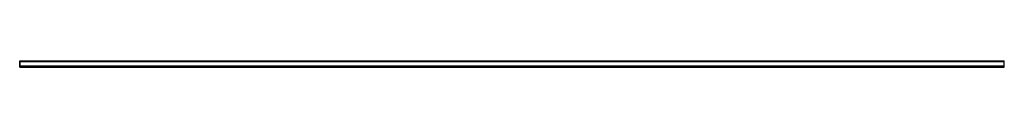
# Model space of a CAD drawing. Header units: millimetres. Extents: x 0 to 2500, y -16 to 0.
import ezdxf

# ---------------------------------------------------------------- set-up
doc = ezdxf.new("R2010")
doc.units = ezdxf.units.MM
doc.header["$LTSCALE"] = 10
doc.linetypes.add('ALLCAD_Strich', pattern=[0.2, 0.15, -0.05])
for name, color, linetype in [('BESCH_KONT_sich_schn_ansi_2d', 40, 'Continuous'), ('BESCH_KONT_sich_schn_grun_2d', 10, 'Continuous'), ('BESCH_KONT_sich_schn_seit_2d', 160, 'Continuous')]:
    doc.layers.add(name, color=color, linetype=linetype)

msp = doc.modelspace()

# ---------------------------------------------------------------- linework, layer by layer
at = {"layer": 'BESCH_KONT_sich_schn_ansi_2d', "linetype": 'ALLCAD_Strich'}
for p, q in [((0, -15.5, -79), (2500, -15.5, -79)), ((0, -15.5), (2500, -15.5)), ((0, -15.5, -79), (0, -15.5)), ((0, -15.5, -78), (0, -15.5, -78)), ((0, -15.5, -78), (0, -15.5, -78)), ((0, -15.5, -78), (0, -15.5, -78)), ((0, -15.5, -78), (0, -15.5, -78)), ((0, -15.5, -78), (0, -15.5, -78)), ((0, -15.5, -78), (0, -15.5, -78)), ((0, -15.5, -78), (0, -15.5, -78)), ((0, -15.5, -78), (0, -15.5, -78)), ((0, -15.5, -78), (0, -15.5, -78)), ((0, -15.5, -78), (0, -15.5, -78)), ((0, -15.5, -78), (0, -15.5, -78)), ((0, -15.5, -78), (2500, -15.5, -78)), ((0, -15.5, -78), (0, -15.5, -78)), ((0, -15.5, -78), (0, -15.5, -78)), ((0, -15.5, -78), (0, -15.5, -78)), ((0, -15.5, -78), (0, -15.5, -78)), ((0, -15.5, -78), (0, -15.5, -78)), ((0, -15.5, -78), (0, -15.5, -78)), ((0, -15.5, -78), (0, -15.5, -78)), ((0, -15.5, -78), (0, -15.5, -78)), ((0, -15.5, -78), (0, -15.5, -78)), ((0, -15.5, -78), (0, -15.5, -78)), ((0, -15.5, -78), (0, -15.5, -78)), ((0, -15.5, -78), (0, -15.5, -78)), ((0, -15.5, -78), (0, -15.5, -78)), ((0, -15.5, -78), (0, -15.5, -78)), ((0, -15.5, -78), (0, -15.5, -78)), ((0, -15.5, -78), (0, -15.5, -78)), ((0, -15.5, -78), (0, -15.5, -78)), ((0, -15.5, -78), (0, -15.5, -78)), ((0, -15.5, -78), (0, -15.5, -78)), ((0, -15.5, -78), (0, -15.5, -78)), ((0, -15.5, -78), (0, -15.5, -78)), ((0, -15.5, -78), (0, -15.5, -78)), ((0, -15.5, -78), (0, -15.5, -78)), ((0, -15.5, -78), (0, -15.5, -78)), ((0, -15.5, -78), (0, -15.5, -78)), ((0, -15.5, -78), (0, -15.5, -78)), ((0, -15.5, -78), (0, -15.5, -78)), ((0, -15.5, -78), (0, -15.5, -78)), ((0, -15.5, -33), (2500, -15.5, -33)), ((0, -15.5, -2), (2500, -15.5, -2)), ((0, -15.5, -1), (2500, -15.5, -1)), ((0, -15.5, -32), (2500, -15.5, -32)), ((0, -15.5, -31), (2500, -15.5, -31)), ((2500, -15.5, -79), (2500, -15.5))]:
    msp.add_line(p, q, dxfattribs=at)
at = {"layer": 'BESCH_KONT_sich_schn_grun_2d', "linetype": 'ALLCAD_Strich'}
for p, q in [((0, 0, -79), (2500, 0, -79)), ((0, -15.5, -79), (0, 0, -79)), ((2500, -15.5, -79), (2500, 0, -79)), ((0, -1, -79), (2500, -1, -79)), ((0, -12.5, -79), (2500, -12.5, -79)), ((0, -14.5, -79), (0, -14.5, -79)), ((0, -14.5, -79), (0, -14.5, -79)), ((0, -14.5, -79), (0, -14.5, -79)), ((0, -14.5, -79), (0, -14.5, -79)), ((0, -14.5, -79), (0, -14.5, -79)), ((0, -14.5, -79), (0, -14.5, -79)), ((0, -14.5, -79), (0, -14.5, -79)), ((0, -14.5, -79), (0, -14.5, -79)), ((0, -14.5, -79), (0, -14.5, -79)), ((0, -14.5, -79), (0, -14.5, -79)), ((0, -14.5, -79), (0, -14.5, -79)), ((0, -14.5, -79), (0, -14.5, -79)), ((0, -14.5, -79), (0, -14.5, -79)), ((0, -14.5, -79), (0, -14.5, -79)), ((0, -14.5, -79), (0, -14.5, -79)), ((0, -14.5, -79), (0, -14.5, -79)), ((0, -14.5, -79), (0, -14.5, -79)), ((0, -14.5, -79), (0, -14.5, -79)), ((0, -14.5, -79), (0, -14.5, -79)), ((0, -14.5, -79), (0, -14.5, -79)), ((0, -14.5, -79), (0, -14.5, -79)), ((0, -14.5, -79), (0, -14.5, -79)), ((0, -14.5, -79), (0, -14.5, -79)), ((0, -14.5, -79), (2500, -14.5, -79)), ((0, -15.5, -79), (2500, -15.5, -79))]:
    msp.add_line(p, q, dxfattribs=at)
for radius, start, end in [(0.00093, 360, 90), (0.00093, 270, 0), (0.00217, 270, 360), (0.00217, 360, 90), (0.00116, 0, 90), (0.00116, 270, 0), (0.00271, 270, 360), (0.00271, 0, 90), (0.00116, 180, 270), (0.00116, 90, 180), (0.00271, 90, 180), (0.00271, 180, 270), (0.00116, 0, 90), (0.00116, 270, 0), (0.00271, 270, 360), (0.00271, 0, 90), (0.00116, 180, 270), (0.00116, 90, 180), (0.00271, 90, 180), (0.00271, 180, 270)]:
    msp.add_arc((0, -14.5, -79), radius, start, end, dxfattribs=at)
at = {"layer": 'BESCH_KONT_sich_schn_seit_2d', "linetype": 'ALLCAD_Strich'}
for p, q in [((0, 0, -31), (0, 0, -33)), ((0, 0, -33), (0, -14.5, -33)), ((0, -15.5), (0, 0)), ((0, 0), (0, 0, -2)), ((0, 0, -2), (0, -1, -2)), ((0, -1, -31), (0, 0, -31)), ((0, -1, -2), (0, -1, -1)), ((0, -1, -1), (0, -14.5, -1)), ((0, -14.5, -32), (0, -1, -32)), ((0, -1, -32), (0, -1, -31)), ((0, -14.5, -78), (0, -12.5, -78)), ((0, -12.5, -78), (0, -12.5, -79)), ((0, -12.5, -79), (0, -15.5, -79)), ((0, -14.5, -78), (0, -14.5, -78)), ((0, -14.5, -78), (0, -14.5, -78)), ((0, -14.5, -78), (0, -14.5, -78)), ((0, -14.5, -78), (0, -14.5, -78)), ((0, -14.5, -78), (0, -14.5, -78)), ((0, -14.5, -78), (0, -14.5, -78)), ((0, -14.5, -78), (0, -14.5, -78)), ((0, -14.5, -33), (0, -14.5, -78)), ((0, -14.5, -1), (0, -14.5, -32)), ((0, -14.5, -78), (0, -14.5, -78)), ((0, -14.5, -78), (0, -14.5, -78)), ((0, -14.5, -78), (0, -14.5, -78)), ((0, -14.5, -78), (0, -14.5, -78)), ((0, -14.5, -78), (0, -14.5, -78)), ((0, -14.5, -78), (0, -14.5, -78)), ((0, -14.5, -78), (0, -14.5, -78)), ((0, -14.5, -78), (0, -14.5, -78)), ((0, -14.5, -78), (0, -14.5, -78)), ((0, -14.5, -78), (0, -14.5, -78)), ((0, -14.5, -78), (0, -14.5, -78)), ((0, -14.5, -78), (0, -14.5, -78)), ((0, -15.5, -79), (0, -15.5))]:
    msp.add_line(p, q, dxfattribs=at)

doc.saveas('drawing.dxf')
